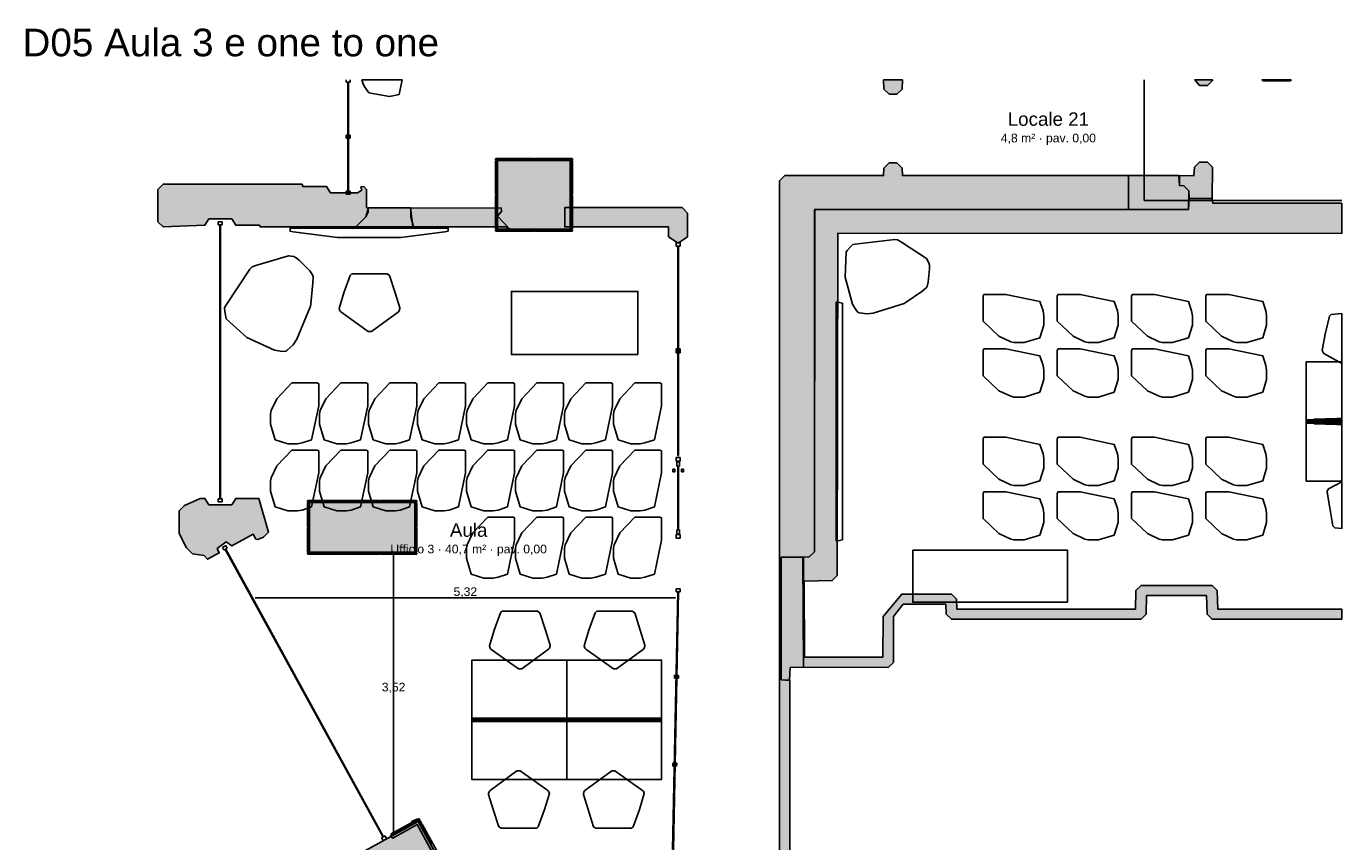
# Model space of a CAD drawing. Header units: millimetres. Extents: x -18533 to 137888, y -83624 to 7711.
# Tile 6 of 40: x -8302 to 8350, y -36622 to -26295. Entities that reach past the tile are written whole.
import ezdxf
from ezdxf.enums import TextEntityAlignment as Align

# ---------------------------------------------------------------- set-up
doc = ezdxf.new("R2010")
doc.units = ezdxf.units.MM
for name, color, linetype in [('A-ARREDI', 9, 'Continuous'), ('A-MISURE', 40, 'Continuous'), ('A-MURI-ESISTENTI', 7, 'Continuous'), ('A-MURI-NUOVI', 40, 'Continuous'), ('A-PARETI-VETRATE', 5, 'Continuous'), ('A-PILASTRI', 8, 'Continuous'), ('A-SOPPALCO-PROIEZIONE', 8, 'Continuous'), ('A-TESTI', 7, 'Continuous'), ('A-VETRINE', 4, 'Continuous')]:
    doc.layers.add(name, color=color, linetype=linetype)
doc.styles.add('VISIO', font='arial.ttf')

msp = doc.modelspace()

# ---------------------------------------------------------------- hatches: boundary and pattern name
at = {"layer": 'A-MURI-ESISTENTI'}
for points in [[(2620, -27155), (2555, -27090), (2550, -26975), (2790, -26975), (2785, -27090), (2720, -27155), (2620, -27155)], [(6715, -26980), (6650, -27045), (6550, -27045), (6489, -26975), (6715, -26975), (6715, -26980)], [(7350, -26985), (7340, -26975), (7710, -26975), (7700, -26985), (7350, -26985)], [(1680, -28615), (1680, -28620), (1675, -28620), (1675, -32950), (1610, -33015), (1530, -33016), (1530, -33015), (1255, -33020), (1255, -34570), (1365, -34580), (1365, -37110), (1942, -37111), (2843, -37111), (3030, -37111), (5850, -37111), (5850, -37115), (5920, -37115), (5985, -37180), (5990, -37865), (8350, -37865), (8350, -37995), (5920, -37995), (5855, -37930), (5850, -37245), (3030, -37245), (3030, -37873), (2843, -37873), (2843, -37245), (1235, -37245), (1235, -37111), (1235, -28250), (1300, -28185), (2550, -28185), (2555, -28090), (2620, -28025), (2720, -28025), (2785, -28090), (2790, -28185), (5650, -28185), (5650, -28615), (1680, -28615)], [(6420, -28475), (6415, -28380), (6350, -28315), (6295, -28310), (6295, -28190), (6480, -28185), (6485, -28080), (6550, -28015), (6650, -28015), (6715, -28080), (6710, -28475), (6420, -28475)], [(-5340, -28835), (-5350, -28815), (-5650, -28815), (-5700, -28735), (-5990, -28735), (-6040, -28815), (-6570, -28835), (-6635, -28770), (-6635, -28360), (-6570, -28295), (-4810, -28295), (-4800, -28325), (-4500, -28325), (-4450, -28405), (-4110, -28405), (-4056, -28369), (-4065, -28330), (-4030, -28325), (-3995, -28360), (-3995, -28590), (-3975, -28600), (-3975, -28650), (-4005, -28710), (-4130, -28835), (-5340, -28835)], [(5650, -28615), (5650, -28185), (6290, -28185), (6295, -28310), (6350, -28315), (6415, -28380), (6410, -28615), (5650, -28615)], [(6410, -28615), (6415, -28380), (6420, -28475), (6410, -28615)], [(-2230, -28835), (-3400, -28835), (-3435, -28710), (-3435, -28600), (-2290, -28595), (-2285, -28640), (-2335, -28700), (-2180, -28865), (-2230, -28835)], [(1535, -34410), (1535, -33020), (1610, -33015), (1675, -32950), (1680, -28620), (5650, -28616), (6410, -28615), (6420, -28475), (6710, -28475), (6720, -28535), (8350, -28535), (8350, -28920), (1970, -28915), (1965, -33250), (1900, -33315), (1545, -33320), (1550, -34285), (2540, -34285), (2545, -33770), (2780, -33485), (3410, -33485), (3475, -33550), (3480, -33675), (5740, -33675), (5745, -33440), (5810, -33375), (6710, -33375), (6775, -33440), (6780, -33675), (8350, -33675), (8350, -33805), (6710, -33805), (6645, -33740), (6640, -33505), (5880, -33505), (5875, -33740), (5810, -33805), (3410, -33805), (3345, -33740), (3340, -33615), (2800, -33615), (2675, -33770), (2675, -34350), (2610, -34415), (1535, -34410)], [(1675, -32950), (1675, -28620), (1680, -28620), (1675, -32950)], [(5650, -28615), (5650, -28616), (1680, -28620), (1680, -28615), (5650, -28615)], [(6410, -28615), (5650, -28616), (5650, -28615), (6410, -28615)], [(-6050, -32995), (-6200, -32975), (-6275, -32900), (-6365, -32720), (-6365, -32430), (-6300, -32365), (-6100, -32275), (-6040, -32275), (-5990, -32355), (-5700, -32355), (-5650, -32275), (-5360, -32275), (-5235, -32700), (-5300, -32765), (-5370, -32795), (-5395, -32790), (-5430, -32725), (-5700, -32875), (-5770, -32825), (-5885, -32910), (-5860, -32965), (-6010, -33045), (-6050, -32995)], [(1530, -33016), (1255, -33020), (1530, -33015), (1530, -33016)], [(1255, -34570), (1255, -33020), (1530, -33016), (1535, -34410), (1370, -34415), (1360, -34575), (1255, -34570)], [(1535, -33020), (1535, -34410), (1530, -33016), (1610, -33015), (1535, -33020)], [(-3413, -37122), (-3065, -36933), (-3353, -36404), (-3660, -36575), (-3695, -36550), (-3460, -36425), (-3415, -36390), (-3420, -36365), (-3360, -36335), (-3285, -36410), (-3090, -36765), (-2865, -36770), (-2875, -36910), (-2920, -36995), (-3100, -36995), (-3350, -37135), (-3413, -37122)]]:
    msp.add_hatch(color=7, dxfattribs=at).paths.add_polyline_path(points)
at = {"layer": 'A-MURI-NUOVI'}
for points in [[(-4125, -28830), (-4005, -28710), (-3970, -28595), (-3440, -28595), (-3410, -28835), (-4125, -28830)], [(70, -28660), (70, -28960), (-50, -29040), (-170, -28960), (-170, -28835), (-1485, -28835), (-1485, -28590), (0, -28590), (70, -28660)]]:
    msp.add_hatch(color=40, dxfattribs=at).paths.add_polyline_path(points)
at = {"layer": 'A-PILASTRI'}
for points in [[(-2361, -27987), (-2361, -27973), (-2357, -27969), (-1882, -27969), (-1878, -27973), (-1878, -27987), (-2361, -27987)], [(-1872, -27987), (-1872, -27973), (-1868, -27969), (-1393, -27969), (-1389, -27973), (-1389, -27987), (-1872, -27987)], [(-2343, -28427), (-2357, -28427), (-2361, -28423), (-2361, -27999), (-2357, -27995), (-2343, -27995), (-2343, -28427)], [(-2335, -28865), (-2335, -27995), (-1415, -27995), (-1415, -28865), (-2335, -28865)], [(-1407, -27995), (-1393, -27995), (-1389, -27999), (-1389, -28423), (-1393, -28427), (-1407, -28427), (-1407, -27995)], [(-2343, -28865), (-2357, -28865), (-2361, -28861), (-2361, -28437), (-2357, -28433), (-2343, -28433), (-2343, -28865)], [(-1407, -28433), (-1393, -28433), (-1389, -28437), (-1389, -28861), (-1393, -28865), (-1407, -28865), (-1407, -28433)], [(-1878, -28873), (-1878, -28887), (-1882, -28891), (-2357, -28891), (-2361, -28887), (-2361, -28873), (-1878, -28873)], [(-1389, -28873), (-1389, -28887), (-1393, -28891), (-1868, -28891), (-1872, -28887), (-1872, -28873), (-1389, -28873)], [(-4741, -32317), (-4741, -32303), (-4737, -32299), (-4287, -32299), (-4283, -32303), (-4283, -32317), (-4741, -32317)], [(-4277, -32317), (-4277, -32303), (-4273, -32299), (-3827, -32299), (-3823, -32303), (-3823, -32317), (-4277, -32317)], [(-3817, -32317), (-3817, -32303), (-3813, -32299), (-3363, -32299), (-3359, -32303), (-3359, -32317), (-3817, -32317)], [(-4723, -32637), (-4737, -32637), (-4741, -32633), (-4741, -32329), (-4737, -32325), (-4723, -32325), (-4723, -32637)], [(-4715, -32955), (-4715, -32325), (-3385, -32325), (-3385, -32955), (-4715, -32955)], [(-3377, -32325), (-3363, -32325), (-3359, -32329), (-3359, -32633), (-3363, -32637), (-3377, -32637), (-3377, -32325)], [(-4723, -32955), (-4737, -32955), (-4741, -32951), (-4741, -32647), (-4737, -32643), (-4723, -32643), (-4723, -32955)], [(-3377, -32643), (-3363, -32643), (-3359, -32647), (-3359, -32951), (-3363, -32955), (-3377, -32955), (-3377, -32643)], [(-4283, -32963), (-4283, -32977), (-4287, -32981), (-4737, -32981), (-4741, -32977), (-4741, -32963), (-4283, -32963)], [(-3823, -32963), (-3823, -32977), (-3827, -32981), (-4273, -32981), (-4277, -32977), (-4277, -32963), (-3823, -32963)], [(-3359, -32963), (-3359, -32977), (-3363, -32981), (-3813, -32981), (-3817, -32977), (-3817, -32963), (-3359, -32963)], [(-3690, -37309), (-4007, -36731), (-3341, -36365), (-3024, -36943), (-3690, -37309)], [(-3676, -36539), (-3682, -36527), (-3681, -36522), (-3335, -36331), (-3329, -36333), (-3322, -36345), (-3676, -36539)], [(-3334, -36361), (-3322, -36354), (-3317, -36356), (-3163, -36635), (-3165, -36641), (-3177, -36647), (-3334, -36361)]]:
    msp.add_hatch(color=8, dxfattribs=at).paths.add_polyline_path(points)

# ---------------------------------------------------------------- linework, layer by layer
at = {"layer": 'A-ARREDI'}
for points in [[(-3580, -27160), (-3702, -27182), (-3964, -27139), (-4025, -27054), (-4038, -27022), (-4053, -26975), (-3544, -26975), (-3580, -27160)], [(-3580, -27160), (-3702, -27182), (-3964, -27139), (-4025, -27054), (-4038, -27022), (-4053, -26975), (-3544, -26975), (-3580, -27160)], [(-2962, -28890), (-3002, -28900), (-3562, -28970), (-4362, -28970), (-4922, -28900), (-4962, -28890), (-4962, -28850), (-2962, -28850), (-2962, -28890)], [(-2962, -28890), (-3002, -28900), (-3562, -28970), (-4362, -28970), (-4922, -28900), (-4962, -28890), (-4962, -28850), (-2962, -28850), (-2962, -28890)], [(2420, -29927), (2344, -29937), (2245, -29925), (2231, -29921), (2202, -29891), (2157, -29813), (2065, -29474), (2078, -29155), (2090, -29136), (2132, -29089), (2161, -29060), (2192, -29054), (2691, -28997), (2727, -29000), (2778, -29028), (3095, -29237), (3125, -29289), (3131, -29320), (3134, -29365), (3117, -29536), (3103, -29591), (3090, -29609), (3035, -29653), (2837, -29790), (2811, -29805), (2420, -29927)], [(2420, -29927), (2344, -29937), (2245, -29925), (2231, -29921), (2202, -29891), (2157, -29813), (2065, -29474), (2078, -29155), (2090, -29136), (2132, -29089), (2161, -29060), (2192, -29054), (2691, -28997), (2727, -29000), (2778, -29028), (3095, -29237), (3125, -29289), (3131, -29320), (3134, -29365), (3117, -29536), (3103, -29591), (3090, -29609), (3035, -29653), (2837, -29790), (2811, -29805), (2420, -29927)], [(-4878, -30257), (-4924, -30327), (-5004, -30402), (-5017, -30411), (-5062, -30414), (-5159, -30397), (-5511, -30235), (-5771, -29999), (-5778, -29975), (-5788, -29906), (-5791, -29861), (-5774, -29831), (-5470, -29371), (-5443, -29342), (-5383, -29319), (-4982, -29200), (-4917, -29211), (-4886, -29228), (-4847, -29257), (-4714, -29392), (-4679, -29443), (-4672, -29467), (-4674, -29544), (-4698, -29808), (-4704, -29841), (-4878, -30257)], [(-4878, -30257), (-4924, -30327), (-5004, -30402), (-5017, -30411), (-5062, -30414), (-5159, -30397), (-5511, -30235), (-5771, -29999), (-5778, -29975), (-5788, -29906), (-5791, -29861), (-5774, -29831), (-5470, -29371), (-5443, -29342), (-5383, -29319), (-4982, -29200), (-4917, -29211), (-4886, -29228), (-4847, -29257), (-4714, -29392), (-4679, -29443), (-4672, -29467), (-4674, -29544), (-4698, -29808), (-4704, -29841), (-4878, -30257)], [(-3702, -29450), (-3632, -29670), (-3572, -29860), (-3572, -29870), (-3582, -29900), (-3592, -29910), (-3932, -30160), (-3972, -30160), (-4322, -29910), (-4332, -29900), (-4342, -29870), (-4282, -29670), (-4202, -29450), (-4182, -29430), (-3732, -29430), (-3702, -29450)], [(-3702, -29450), (-3632, -29670), (-3572, -29860), (-3572, -29870), (-3582, -29900), (-3592, -29910), (-3932, -30160), (-3972, -30160), (-4322, -29910), (-4332, -29900), (-4342, -29870), (-4282, -29670), (-4202, -29450), (-4182, -29430), (-3732, -29430), (-3702, -29450)], [(-560, -30452), (-2160, -30452), (-2160, -29652), (-560, -29652), (-560, -30452)], [(-560, -30452), (-2160, -30452), (-2160, -29652), (-560, -29652), (-560, -30452)], [(1970, -32810), (1950, -32810), (1950, -29790), (1970, -29790), (2030, -29800), (2030, -32800), (1970, -32810)], [(1970, -32810), (1950, -32810), (1950, -29790), (1970, -29790), (2030, -29800), (2030, -32800), (1970, -32810)], [(4530, -30240), (4330, -30300), (4200, -30300), (4160, -30290), (4010, -30220), (3810, -30030), (3810, -29710), (3820, -29690), (4100, -29690), (4530, -29780), (4570, -29900), (4580, -29960), (4580, -30080), (4530, -30240)], [(4530, -30240), (4330, -30300), (4200, -30300), (4160, -30290), (4010, -30220), (3810, -30030), (3810, -29710), (3820, -29690), (4100, -29690), (4530, -29780), (4570, -29900), (4580, -29960), (4580, -30080), (4530, -30240)], [(5470, -30240), (5270, -30300), (5140, -30300), (5100, -30290), (4950, -30220), (4750, -30030), (4750, -29710), (4760, -29690), (5040, -29690), (5470, -29780), (5510, -29900), (5520, -29960), (5520, -30080), (5470, -30240)], [(5470, -30240), (5270, -30300), (5140, -30300), (5100, -30290), (4950, -30220), (4750, -30030), (4750, -29710), (4760, -29690), (5040, -29690), (5470, -29780), (5510, -29900), (5520, -29960), (5520, -30080), (5470, -30240)], [(6410, -30240), (6210, -30300), (6080, -30300), (6040, -30290), (5890, -30220), (5690, -30030), (5690, -29710), (5700, -29690), (5980, -29690), (6410, -29780), (6450, -29900), (6460, -29960), (6460, -30080), (6410, -30240)], [(6410, -30240), (6210, -30300), (6080, -30300), (6040, -30290), (5890, -30220), (5690, -30030), (5690, -29710), (5700, -29690), (5980, -29690), (6410, -29780), (6450, -29900), (6460, -29960), (6460, -30080), (6410, -30240)], [(7350, -30240), (7150, -30300), (7020, -30300), (6980, -30290), (6830, -30220), (6630, -30030), (6630, -29710), (6640, -29690), (6920, -29690), (7350, -29780), (7390, -29900), (7400, -29960), (7400, -30080), (7350, -30240)], [(7350, -30240), (7150, -30300), (7020, -30300), (6980, -30290), (6830, -30220), (6630, -30030), (6630, -29710), (6640, -29690), (6920, -29690), (7350, -29780), (7390, -29900), (7400, -29960), (7400, -30080), (7350, -30240)], [(8126, -30437), (8115, -30428), (8101, -30399), (8140, -30194), (8197, -29967), (8215, -29945), (8350, -29931), (8350, -30564), (8126, -30437)], [(8126, -30437), (8115, -30428), (8101, -30399), (8140, -30194), (8197, -29967), (8215, -29945), (8350, -29931), (8350, -30564), (8126, -30437)], [(4530, -30930), (4330, -30990), (4200, -30990), (4160, -30980), (4010, -30910), (3810, -30720), (3810, -30400), (3820, -30380), (4100, -30380), (4530, -30470), (4570, -30590), (4580, -30650), (4580, -30770), (4530, -30930)], [(4530, -30930), (4330, -30990), (4200, -30990), (4160, -30980), (4010, -30910), (3810, -30720), (3810, -30400), (3820, -30380), (4100, -30380), (4530, -30470), (4570, -30590), (4580, -30650), (4580, -30770), (4530, -30930)], [(5470, -30930), (5270, -30990), (5140, -30990), (5100, -30980), (4950, -30910), (4750, -30720), (4750, -30400), (4760, -30380), (5040, -30380), (5470, -30470), (5510, -30590), (5520, -30650), (5520, -30770), (5470, -30930)], [(5470, -30930), (5270, -30990), (5140, -30990), (5100, -30980), (4950, -30910), (4750, -30720), (4750, -30400), (4760, -30380), (5040, -30380), (5470, -30470), (5510, -30590), (5520, -30650), (5520, -30770), (5470, -30930)], [(6410, -30930), (6210, -30990), (6080, -30990), (6040, -30980), (5890, -30910), (5690, -30720), (5690, -30400), (5700, -30380), (5980, -30380), (6410, -30470), (6450, -30590), (6460, -30650), (6460, -30770), (6410, -30930)], [(6410, -30930), (6210, -30990), (6080, -30990), (6040, -30980), (5890, -30910), (5690, -30720), (5690, -30400), (5700, -30380), (5980, -30380), (6410, -30470), (6450, -30590), (6460, -30650), (6460, -30770), (6410, -30930)], [(7350, -30930), (7150, -30990), (7020, -30990), (6980, -30980), (6830, -30910), (6630, -30720), (6630, -30400), (6640, -30380), (6920, -30380), (7350, -30470), (7390, -30590), (7400, -30650), (7400, -30770), (7350, -30930)], [(7350, -30930), (7150, -30990), (7020, -30990), (6980, -30980), (6830, -30910), (6630, -30720), (6630, -30400), (6640, -30380), (6920, -30380), (7350, -30470), (7390, -30590), (7400, -30650), (7400, -30770), (7350, -30930)], [(7900, -31305), (7900, -30545), (8350, -30545), (8350, -31305), (7900, -31305)], [(7900, -31305), (7900, -30545), (8350, -30545), (8350, -31305), (7900, -31305)], [(-5150, -31532), (-5210, -31332), (-5210, -31202), (-5200, -31162), (-5130, -31012), (-4940, -30812), (-4620, -30812), (-4600, -30822), (-4600, -31102), (-4690, -31532), (-4810, -31572), (-4870, -31582), (-4990, -31582), (-5150, -31532)], [(-5150, -31532), (-5210, -31332), (-5210, -31202), (-5200, -31162), (-5130, -31012), (-4940, -30812), (-4620, -30812), (-4600, -30822), (-4600, -31102), (-4690, -31532), (-4810, -31572), (-4870, -31582), (-4990, -31582), (-5150, -31532)], [(-4530, -31532), (-4590, -31332), (-4590, -31202), (-4580, -31162), (-4510, -31012), (-4320, -30812), (-4000, -30812), (-3980, -30822), (-3980, -31102), (-4070, -31532), (-4190, -31572), (-4250, -31582), (-4370, -31582), (-4530, -31532)], [(-4530, -31532), (-4590, -31332), (-4590, -31202), (-4580, -31162), (-4510, -31012), (-4320, -30812), (-4000, -30812), (-3980, -30822), (-3980, -31102), (-4070, -31532), (-4190, -31572), (-4250, -31582), (-4370, -31582), (-4530, -31532)], [(-3910, -31532), (-3970, -31332), (-3970, -31202), (-3960, -31162), (-3890, -31012), (-3700, -30812), (-3380, -30812), (-3360, -30822), (-3360, -31102), (-3450, -31532), (-3570, -31572), (-3630, -31582), (-3750, -31582), (-3910, -31532)], [(-3910, -31532), (-3970, -31332), (-3970, -31202), (-3960, -31162), (-3890, -31012), (-3700, -30812), (-3380, -30812), (-3360, -30822), (-3360, -31102), (-3450, -31532), (-3570, -31572), (-3630, -31582), (-3750, -31582), (-3910, -31532)], [(-3290, -31532), (-3350, -31332), (-3350, -31202), (-3340, -31162), (-3270, -31012), (-3080, -30812), (-2760, -30812), (-2740, -30822), (-2740, -31102), (-2830, -31532), (-2950, -31572), (-3010, -31582), (-3130, -31582), (-3290, -31532)], [(-3290, -31532), (-3350, -31332), (-3350, -31202), (-3340, -31162), (-3270, -31012), (-3080, -30812), (-2760, -30812), (-2740, -30822), (-2740, -31102), (-2830, -31532), (-2950, -31572), (-3010, -31582), (-3130, -31582), (-3290, -31532)], [(-2670, -31532), (-2730, -31332), (-2730, -31202), (-2720, -31162), (-2650, -31012), (-2460, -30812), (-2140, -30812), (-2120, -30822), (-2120, -31102), (-2210, -31532), (-2330, -31572), (-2390, -31582), (-2510, -31582), (-2670, -31532)], [(-2670, -31532), (-2730, -31332), (-2730, -31202), (-2720, -31162), (-2650, -31012), (-2460, -30812), (-2140, -30812), (-2120, -30822), (-2120, -31102), (-2210, -31532), (-2330, -31572), (-2390, -31582), (-2510, -31582), (-2670, -31532)], [(-2050, -31532), (-2110, -31332), (-2110, -31202), (-2100, -31162), (-2030, -31012), (-1840, -30812), (-1520, -30812), (-1500, -30822), (-1500, -31102), (-1590, -31532), (-1710, -31572), (-1770, -31582), (-1890, -31582), (-2050, -31532)], [(-2050, -31532), (-2110, -31332), (-2110, -31202), (-2100, -31162), (-2030, -31012), (-1840, -30812), (-1520, -30812), (-1500, -30822), (-1500, -31102), (-1590, -31532), (-1710, -31572), (-1770, -31582), (-1890, -31582), (-2050, -31532)], [(-1430, -31532), (-1490, -31332), (-1490, -31202), (-1480, -31162), (-1410, -31012), (-1220, -30812), (-900, -30812), (-880, -30822), (-880, -31102), (-970, -31532), (-1090, -31572), (-1150, -31582), (-1270, -31582), (-1430, -31532)], [(-1430, -31532), (-1490, -31332), (-1490, -31202), (-1480, -31162), (-1410, -31012), (-1220, -30812), (-900, -30812), (-880, -30822), (-880, -31102), (-970, -31532), (-1090, -31572), (-1150, -31582), (-1270, -31582), (-1430, -31532)], [(-810, -31532), (-870, -31332), (-870, -31202), (-860, -31162), (-790, -31012), (-600, -30812), (-280, -30812), (-260, -30822), (-260, -31102), (-350, -31532), (-470, -31572), (-530, -31582), (-650, -31582), (-810, -31532)], [(-810, -31532), (-870, -31332), (-870, -31202), (-860, -31162), (-790, -31012), (-600, -30812), (-280, -30812), (-260, -30822), (-260, -31102), (-350, -31532), (-470, -31572), (-530, -31582), (-650, -31582), (-810, -31532)], [(7900, -31280), (8350, -31280), (8350, -31320), (7900, -31320), (7900, -31280)], [(7900, -31280), (8350, -31280), (8350, -31320), (7900, -31320), (7900, -31280)], [(7900, -31295), (8350, -31295), (8350, -32055), (7900, -32055), (7900, -31295)], [(7900, -31295), (8350, -31295), (8350, -32055), (7900, -32055), (7900, -31295)], [(8000, -31330), (8000, -31270), (8290, -31260), (8350, -31260), (8350, -31340), (8290, -31340), (8000, -31330)], [(8000, -31330), (8000, -31270), (8290, -31260), (8350, -31260), (8350, -31340), (8290, -31340), (8000, -31330)], [(4530, -32050), (4330, -32110), (4200, -32110), (4160, -32100), (4010, -32030), (3810, -31840), (3810, -31520), (3820, -31500), (4100, -31500), (4530, -31590), (4570, -31710), (4580, -31770), (4580, -31890), (4530, -32050)], [(4530, -32050), (4330, -32110), (4200, -32110), (4160, -32100), (4010, -32030), (3810, -31840), (3810, -31520), (3820, -31500), (4100, -31500), (4530, -31590), (4570, -31710), (4580, -31770), (4580, -31890), (4530, -32050)], [(5470, -32050), (5270, -32110), (5140, -32110), (5100, -32100), (4950, -32030), (4750, -31840), (4750, -31520), (4760, -31500), (5040, -31500), (5470, -31590), (5510, -31710), (5520, -31770), (5520, -31890), (5470, -32050)], [(5470, -32050), (5270, -32110), (5140, -32110), (5100, -32100), (4950, -32030), (4750, -31840), (4750, -31520), (4760, -31500), (5040, -31500), (5470, -31590), (5510, -31710), (5520, -31770), (5520, -31890), (5470, -32050)], [(6410, -32050), (6210, -32110), (6080, -32110), (6040, -32100), (5890, -32030), (5690, -31840), (5690, -31520), (5700, -31500), (5980, -31500), (6410, -31590), (6450, -31710), (6460, -31770), (6460, -31890), (6410, -32050)], [(6410, -32050), (6210, -32110), (6080, -32110), (6040, -32100), (5890, -32030), (5690, -31840), (5690, -31520), (5700, -31500), (5980, -31500), (6410, -31590), (6450, -31710), (6460, -31770), (6460, -31890), (6410, -32050)], [(7350, -32050), (7150, -32110), (7020, -32110), (6980, -32100), (6830, -32030), (6630, -31840), (6630, -31520), (6640, -31500), (6920, -31500), (7350, -31590), (7390, -31710), (7400, -31770), (7400, -31890), (7350, -32050)], [(7350, -32050), (7150, -32110), (7020, -32110), (6980, -32100), (6830, -32030), (6630, -31840), (6630, -31520), (6640, -31500), (6920, -31500), (7350, -31590), (7390, -31710), (7400, -31770), (7400, -31890), (7350, -32050)], [(-5150, -32382), (-5210, -32182), (-5210, -32052), (-5200, -32012), (-5130, -31862), (-4940, -31662), (-4620, -31662), (-4600, -31672), (-4600, -31952), (-4690, -32382), (-4810, -32422), (-4870, -32432), (-4990, -32432), (-5150, -32382)], [(-5150, -32382), (-5210, -32182), (-5210, -32052), (-5200, -32012), (-5130, -31862), (-4940, -31662), (-4620, -31662), (-4600, -31672), (-4600, -31952), (-4690, -32382), (-4810, -32422), (-4870, -32432), (-4990, -32432), (-5150, -32382)], [(-4530, -32382), (-4590, -32182), (-4590, -32052), (-4580, -32012), (-4510, -31862), (-4320, -31662), (-4000, -31662), (-3980, -31672), (-3980, -31952), (-4070, -32382), (-4190, -32422), (-4250, -32432), (-4370, -32432), (-4530, -32382)], [(-4530, -32382), (-4590, -32182), (-4590, -32052), (-4580, -32012), (-4510, -31862), (-4320, -31662), (-4000, -31662), (-3980, -31672), (-3980, -31952), (-4070, -32382), (-4190, -32422), (-4250, -32432), (-4370, -32432), (-4530, -32382)], [(-3910, -32382), (-3970, -32182), (-3970, -32052), (-3960, -32012), (-3890, -31862), (-3700, -31662), (-3380, -31662), (-3360, -31672), (-3360, -31952), (-3450, -32382), (-3570, -32422), (-3630, -32432), (-3750, -32432), (-3910, -32382)], [(-3910, -32382), (-3970, -32182), (-3970, -32052), (-3960, -32012), (-3890, -31862), (-3700, -31662), (-3380, -31662), (-3360, -31672), (-3360, -31952), (-3450, -32382), (-3570, -32422), (-3630, -32432), (-3750, -32432), (-3910, -32382)], [(-3290, -32382), (-3350, -32182), (-3350, -32052), (-3340, -32012), (-3270, -31862), (-3080, -31662), (-2760, -31662), (-2740, -31672), (-2740, -31952), (-2830, -32382), (-2950, -32422), (-3010, -32432), (-3130, -32432), (-3290, -32382)], [(-3290, -32382), (-3350, -32182), (-3350, -32052), (-3340, -32012), (-3270, -31862), (-3080, -31662), (-2760, -31662), (-2740, -31672), (-2740, -31952), (-2830, -32382), (-2950, -32422), (-3010, -32432), (-3130, -32432), (-3290, -32382)], [(-2670, -32382), (-2730, -32182), (-2730, -32052), (-2720, -32012), (-2650, -31862), (-2460, -31662), (-2140, -31662), (-2120, -31672), (-2120, -31952), (-2210, -32382), (-2330, -32422), (-2390, -32432), (-2510, -32432), (-2670, -32382)], [(-2670, -32382), (-2730, -32182), (-2730, -32052), (-2720, -32012), (-2650, -31862), (-2460, -31662), (-2140, -31662), (-2120, -31672), (-2120, -31952), (-2210, -32382), (-2330, -32422), (-2390, -32432), (-2510, -32432), (-2670, -32382)], [(-2050, -32382), (-2110, -32182), (-2110, -32052), (-2100, -32012), (-2030, -31862), (-1840, -31662), (-1520, -31662), (-1500, -31672), (-1500, -31952), (-1590, -32382), (-1710, -32422), (-1770, -32432), (-1890, -32432), (-2050, -32382)], [(-2050, -32382), (-2110, -32182), (-2110, -32052), (-2100, -32012), (-2030, -31862), (-1840, -31662), (-1520, -31662), (-1500, -31672), (-1500, -31952), (-1590, -32382), (-1710, -32422), (-1770, -32432), (-1890, -32432), (-2050, -32382)], [(-1430, -32382), (-1490, -32182), (-1490, -32052), (-1480, -32012), (-1410, -31862), (-1220, -31662), (-900, -31662), (-880, -31672), (-880, -31952), (-970, -32382), (-1090, -32422), (-1150, -32432), (-1270, -32432), (-1430, -32382)], [(-1430, -32382), (-1490, -32182), (-1490, -32052), (-1480, -32012), (-1410, -31862), (-1220, -31662), (-900, -31662), (-880, -31672), (-880, -31952), (-970, -32382), (-1090, -32422), (-1150, -32432), (-1270, -32432), (-1430, -32382)], [(-810, -32382), (-870, -32182), (-870, -32052), (-860, -32012), (-790, -31862), (-600, -31662), (-280, -31662), (-260, -31672), (-260, -31952), (-350, -32382), (-470, -32422), (-530, -32432), (-650, -32432), (-810, -32382)], [(-810, -32382), (-870, -32182), (-870, -32052), (-860, -32012), (-790, -31862), (-600, -31662), (-280, -31662), (-260, -31672), (-260, -31952), (-350, -32382), (-470, -32422), (-530, -32432), (-650, -32432), (-810, -32382)], [(8237, -32621), (8198, -32393), (8165, -32197), (8166, -32187), (8180, -32158), (8192, -32150), (8350, -32064), (8350, -32657), (8264, -32645), (8237, -32621)], [(8237, -32621), (8198, -32393), (8165, -32197), (8166, -32187), (8180, -32158), (8192, -32150), (8350, -32064), (8350, -32657), (8264, -32645), (8237, -32621)], [(4530, -32740), (4330, -32800), (4200, -32800), (4160, -32790), (4010, -32720), (3810, -32530), (3810, -32210), (3820, -32190), (4100, -32190), (4530, -32280), (4570, -32400), (4580, -32460), (4580, -32580), (4530, -32740)], [(4530, -32740), (4330, -32800), (4200, -32800), (4160, -32790), (4010, -32720), (3810, -32530), (3810, -32210), (3820, -32190), (4100, -32190), (4530, -32280), (4570, -32400), (4580, -32460), (4580, -32580), (4530, -32740)], [(5470, -32740), (5270, -32800), (5140, -32800), (5100, -32790), (4950, -32720), (4750, -32530), (4750, -32210), (4760, -32190), (5040, -32190), (5470, -32280), (5510, -32400), (5520, -32460), (5520, -32580), (5470, -32740)], [(5470, -32740), (5270, -32800), (5140, -32800), (5100, -32790), (4950, -32720), (4750, -32530), (4750, -32210), (4760, -32190), (5040, -32190), (5470, -32280), (5510, -32400), (5520, -32460), (5520, -32580), (5470, -32740)], [(6410, -32740), (6210, -32800), (6080, -32800), (6040, -32790), (5890, -32720), (5690, -32530), (5690, -32210), (5700, -32190), (5980, -32190), (6410, -32280), (6450, -32400), (6460, -32460), (6460, -32580), (6410, -32740)], [(6410, -32740), (6210, -32800), (6080, -32800), (6040, -32790), (5890, -32720), (5690, -32530), (5690, -32210), (5700, -32190), (5980, -32190), (6410, -32280), (6450, -32400), (6460, -32460), (6460, -32580), (6410, -32740)], [(7350, -32740), (7150, -32800), (7020, -32800), (6980, -32790), (6830, -32720), (6630, -32530), (6630, -32210), (6640, -32190), (6920, -32190), (7350, -32280), (7390, -32400), (7400, -32460), (7400, -32580), (7350, -32740)], [(7350, -32740), (7150, -32800), (7020, -32800), (6980, -32790), (6830, -32720), (6630, -32530), (6630, -32210), (6640, -32190), (6920, -32190), (7350, -32280), (7390, -32400), (7400, -32460), (7400, -32580), (7350, -32740)], [(-2670, -33232), (-2730, -33032), (-2730, -32902), (-2720, -32862), (-2650, -32712), (-2460, -32512), (-2140, -32512), (-2120, -32522), (-2120, -32802), (-2210, -33232), (-2330, -33272), (-2390, -33282), (-2510, -33282), (-2670, -33232)], [(-2670, -33232), (-2730, -33032), (-2730, -32902), (-2720, -32862), (-2650, -32712), (-2460, -32512), (-2140, -32512), (-2120, -32522), (-2120, -32802), (-2210, -33232), (-2330, -33272), (-2390, -33282), (-2510, -33282), (-2670, -33232)], [(-2050, -33232), (-2110, -33032), (-2110, -32902), (-2100, -32862), (-2030, -32712), (-1840, -32512), (-1520, -32512), (-1500, -32522), (-1500, -32802), (-1590, -33232), (-1710, -33272), (-1770, -33282), (-1890, -33282), (-2050, -33232)], [(-2050, -33232), (-2110, -33032), (-2110, -32902), (-2100, -32862), (-2030, -32712), (-1840, -32512), (-1520, -32512), (-1500, -32522), (-1500, -32802), (-1590, -33232), (-1710, -33272), (-1770, -33282), (-1890, -33282), (-2050, -33232)], [(-1430, -33232), (-1490, -33032), (-1490, -32902), (-1480, -32862), (-1410, -32712), (-1220, -32512), (-900, -32512), (-880, -32522), (-880, -32802), (-970, -33232), (-1090, -33272), (-1150, -33282), (-1270, -33282), (-1430, -33232)], [(-1430, -33232), (-1490, -33032), (-1490, -32902), (-1480, -32862), (-1410, -32712), (-1220, -32512), (-900, -32512), (-880, -32522), (-880, -32802), (-970, -33232), (-1090, -33272), (-1150, -33282), (-1270, -33282), (-1430, -33232)], [(-810, -33232), (-870, -33032), (-870, -32902), (-860, -32862), (-790, -32712), (-600, -32512), (-280, -32512), (-260, -32522), (-260, -32802), (-350, -33232), (-470, -33272), (-530, -33282), (-650, -33282), (-810, -33232)], [(-810, -33232), (-870, -33032), (-870, -32902), (-860, -32862), (-790, -32712), (-600, -32512), (-280, -32512), (-260, -32522), (-260, -32802), (-350, -33232), (-470, -33272), (-530, -33282), (-650, -33282), (-810, -33232)], [(4880, -33590), (2920, -33590), (2920, -32930), (4880, -32930), (4880, -33590)], [(4880, -33590), (2920, -33590), (2920, -32930), (4880, -32930), (4880, -33590)], [(-1800, -33722), (-1730, -33942), (-1670, -34132), (-1670, -34142), (-1680, -34172), (-1690, -34182), (-2030, -34432), (-2070, -34432), (-2420, -34182), (-2430, -34172), (-2440, -34142), (-2380, -33942), (-2300, -33722), (-2280, -33702), (-1830, -33702), (-1800, -33722)], [(-1800, -33722), (-1730, -33942), (-1670, -34132), (-1670, -34142), (-1680, -34172), (-1690, -34182), (-2030, -34432), (-2070, -34432), (-2420, -34182), (-2430, -34172), (-2440, -34142), (-2380, -33942), (-2300, -33722), (-2280, -33702), (-1830, -33702), (-1800, -33722)], [(-600, -33722), (-530, -33942), (-470, -34132), (-470, -34142), (-480, -34172), (-490, -34182), (-830, -34432), (-870, -34432), (-1220, -34182), (-1230, -34172), (-1240, -34142), (-1180, -33942), (-1100, -33722), (-1080, -33702), (-630, -33702), (-600, -33722)], [(-600, -33722), (-530, -33942), (-470, -34132), (-470, -34142), (-480, -34172), (-490, -34182), (-830, -34432), (-870, -34432), (-1220, -34182), (-1230, -34172), (-1240, -34142), (-1180, -33942), (-1100, -33722), (-1080, -33702), (-630, -33702), (-600, -33722)], [(-1460, -35082), (-2660, -35082), (-2660, -34322), (-1460, -34322), (-1460, -35082)], [(-1460, -35082), (-2660, -35082), (-2660, -34322), (-1460, -34322), (-1460, -35082)], [(-260, -35082), (-1460, -35082), (-1460, -34322), (-260, -34322), (-260, -35082)], [(-260, -35082), (-1460, -35082), (-1460, -34322), (-260, -34322), (-260, -35082)], [(-2660, -35058), (-1460, -35058), (-1460, -35098), (-2660, -35098), (-2660, -35058)], [(-2660, -35058), (-1460, -35058), (-1460, -35098), (-2660, -35098), (-2660, -35058)], [(-2660, -35072), (-1460, -35072), (-1460, -35832), (-2660, -35832), (-2660, -35072)], [(-2660, -35072), (-1460, -35072), (-1460, -35832), (-2660, -35832), (-2660, -35072)], [(-1460, -35058), (-260, -35058), (-260, -35098), (-1460, -35098), (-1460, -35058)], [(-1460, -35058), (-260, -35058), (-260, -35098), (-1460, -35098), (-1460, -35058)], [(-1460, -35072), (-260, -35072), (-260, -35832), (-1460, -35832), (-1460, -35072)], [(-1460, -35072), (-260, -35072), (-260, -35832), (-1460, -35832), (-1460, -35072)], [(-2320, -36432), (-2390, -36212), (-2450, -36022), (-2450, -36012), (-2440, -35982), (-2430, -35972), (-2090, -35722), (-2050, -35722), (-1700, -35972), (-1690, -35982), (-1680, -36012), (-1740, -36212), (-1820, -36432), (-1840, -36452), (-2290, -36452), (-2320, -36432)], [(-2320, -36432), (-2390, -36212), (-2450, -36022), (-2450, -36012), (-2440, -35982), (-2430, -35972), (-2090, -35722), (-2050, -35722), (-1700, -35972), (-1690, -35982), (-1680, -36012), (-1740, -36212), (-1820, -36432), (-1840, -36452), (-2290, -36452), (-2320, -36432)], [(-1120, -36432), (-1190, -36212), (-1250, -36022), (-1250, -36012), (-1240, -35982), (-1230, -35972), (-890, -35722), (-850, -35722), (-500, -35972), (-490, -35982), (-480, -36012), (-540, -36212), (-620, -36432), (-640, -36452), (-1090, -36452), (-1120, -36432)], [(-1120, -36432), (-1190, -36212), (-1250, -36022), (-1250, -36012), (-1240, -35982), (-1230, -35972), (-890, -35722), (-850, -35722), (-500, -35972), (-490, -35982), (-480, -36012), (-540, -36212), (-620, -36432), (-640, -36452), (-1090, -36452), (-1120, -36432)]]:
    msp.add_lwpolyline(points, close=True, dxfattribs=at)
at = {"layer": 'A-MISURE'}
for p, q in [((-3652, -36505), (-3652, -32982)), ((-5406, -33535), (-82, -33535))]:
    msp.add_line(p, q, dxfattribs=at)
at = {"layer": 'A-MURI-ESISTENTI'}
for points in [[(2620, -27155), (2555, -27090), (2550, -26975), (2790, -26975), (2785, -27090), (2720, -27155), (2620, -27155)], [(6715, -26980), (6650, -27045), (6550, -27045), (6489, -26975), (6715, -26975), (6715, -26980)], [(7350, -26985), (7340, -26975), (7710, -26975), (7700, -26985), (7350, -26985)], [(6420, -28475), (6415, -28380), (6350, -28315), (6295, -28310), (6295, -28190), (6480, -28185), (6485, -28080), (6550, -28015), (6650, -28015), (6715, -28080), (6710, -28475), (6420, -28475)], [(-5340, -28835), (-5350, -28815), (-5650, -28815), (-5700, -28735), (-5990, -28735), (-6040, -28815), (-6570, -28835), (-6635, -28770), (-6635, -28360), (-6570, -28295), (-4810, -28295), (-4800, -28325), (-4500, -28325), (-4450, -28405), (-4110, -28405), (-4056, -28369), (-4065, -28330), (-4030, -28325), (-3995, -28360), (-3995, -28590), (-3975, -28600), (-3975, -28650), (-4005, -28710), (-4130, -28835), (-5340, -28835)], [(5650, -28615), (5650, -28185), (6290, -28185), (6295, -28310), (6350, -28315), (6415, -28380), (6410, -28615), (5650, -28615)], [(6410, -28615), (6415, -28380), (6420, -28475), (6410, -28615)], [(-2230, -28835), (-3400, -28835), (-3435, -28710), (-3435, -28600), (-2290, -28595), (-2285, -28640), (-2335, -28700), (-2180, -28865), (-2230, -28835)], [(1535, -34410), (1535, -33020), (1610, -33015), (1675, -32950), (1680, -28620), (5650, -28616), (6410, -28615), (6420, -28475), (6710, -28475), (6720, -28535), (8350, -28535), (8350, -28920), (1970, -28915), (1965, -33250), (1900, -33315), (1545, -33320), (1550, -34285), (2540, -34285), (2545, -33770), (2780, -33485), (3410, -33485), (3475, -33550), (3480, -33675), (5740, -33675), (5745, -33440), (5810, -33375), (6710, -33375), (6775, -33440), (6780, -33675), (8350, -33675), (8350, -33805), (6710, -33805), (6645, -33740), (6640, -33505), (5880, -33505), (5875, -33740), (5810, -33805), (3410, -33805), (3345, -33740), (3340, -33615), (2800, -33615), (2675, -33770), (2675, -34350), (2610, -34415), (1535, -34410)], [(1675, -32950), (1675, -28620), (1680, -28620), (1675, -32950)], [(5650, -28615), (5650, -28616), (1680, -28620), (1680, -28615), (5650, -28615)], [(6410, -28615), (5650, -28616), (5650, -28615), (6410, -28615)], [(-6050, -32995), (-6200, -32975), (-6275, -32900), (-6365, -32720), (-6365, -32430), (-6300, -32365), (-6100, -32275), (-6040, -32275), (-5990, -32355), (-5700, -32355), (-5650, -32275), (-5360, -32275), (-5235, -32700), (-5300, -32765), (-5370, -32795), (-5395, -32790), (-5430, -32725), (-5700, -32875), (-5770, -32825), (-5885, -32910), (-5860, -32965), (-6010, -33045), (-6050, -32995)], [(1530, -33016), (1255, -33020), (1530, -33015), (1530, -33016)], [(1255, -34570), (1255, -33020), (1530, -33016), (1535, -34410), (1370, -34415), (1360, -34575), (1255, -34570)], [(1535, -33020), (1535, -34410), (1530, -33016), (1610, -33015), (1535, -33020)], [(-3413, -37122), (-3065, -36933), (-3353, -36404), (-3660, -36575), (-3695, -36550), (-3460, -36425), (-3415, -36390), (-3420, -36365), (-3360, -36335), (-3285, -36410), (-3090, -36765), (-2865, -36770), (-2875, -36910), (-2920, -36995), (-3100, -36995), (-3350, -37135), (-3413, -37122)]]:
    msp.add_lwpolyline(points, close=True, dxfattribs=at)
msp.add_lwpolyline([(1235, -37111), (1235, -28250), (1300, -28185), (2550, -28185), (2555, -28090), (2620, -28025), (2720, -28025), (2785, -28090), (2790, -28185), (5650, -28185), (5650, -28615), (1680, -28615), (1680, -28615), (1680, -28620), (1675, -28620), (1675, -32950), (1610, -33015), (1530, -33016), (1530, -33015), (1255, -33020), (1255, -34570), (1365, -34580), (1365, -37110)], dxfattribs=at)
at = {"layer": 'A-MURI-NUOVI'}
for points in [[(-4125, -28830), (-4005, -28710), (-3970, -28595), (-3440, -28595), (-3410, -28835), (-4125, -28830)], [(70, -28660), (70, -28960), (-50, -29040), (-170, -28960), (-170, -28835), (-1485, -28835), (-1485, -28590), (0, -28590), (70, -28660)]]:
    msp.add_lwpolyline(points, close=True, dxfattribs=at)
at = {"layer": 'A-PARETI-VETRATE'}
for p, q in [((-4251, -27002), (-4251, -26975)), ((-4201, -27002), (-4201, -26975)), ((-4251, -27002), (-4201, -27002)), ((-4231, -27002), (-4221, -27002)), ((-4231, -28382), (-4231, -27002)), ((-4221, -28382), (-4221, -27002)), ((-4251, -27672), (-4201, -27672)), ((-4251, -27712), (-4251, -27672)), ((-4251, -27712), (-4201, -27712)), ((-4201, -27712), (-4201, -27672)), ((-4251, -28382), (-4201, -28382)), ((-4251, -28422), (-4251, -28382)), ((-4251, -28422), (-4201, -28422)), ((-4231, -28382), (-4221, -28382)), ((-4201, -28422), (-4201, -28382)), ((-75, -29032), (-25, -29032)), ((-75, -29081), (-75, -29032)), ((-75, -29081), (-25, -29081)), ((-55, -29081), (-45, -29081)), ((-55, -31731), (-55, -29081)), ((-45, -31731), (-45, -29081)), ((-25, -29081), (-25, -29032)), ((-75, -30381), (-25, -30381)), ((-75, -30430), (-75, -30381)), ((-75, -30430), (-25, -30430)), ((-25, -30430), (-25, -30381)), ((-75, -31756), (-25, -31756)), ((-75, -31804), (-75, -31756)), ((-75, -31804), (-25, -31804)), ((-55, -31731), (-45, -31731)), ((-25, -31804), (-25, -31756)), ((-119, -31902), (-91, -31902)), ((-119, -31937), (-119, -31902)), ((-119, -31937), (-91, -31937)), ((-91, -31937), (-91, -31902)), ((-66, -31809), (-34, -31809)), ((-66, -31864), (-66, -31809)), ((-66, -31864), (-34, -31864)), ((-55, -31864), (-45, -31864)), ((-55, -32670), (-55, -31864)), ((-45, -32670), (-45, -31864)), ((-34, -31864), (-34, -31809)), ((-9, -31902), (19, -31902)), ((-9, -31937), (-9, -31902)), ((-9, -31937), (19, -31937)), ((19, -31937), (19, -31902)), ((-75, -32730), (-25, -32730)), ((-75, -32779), (-75, -32730)), ((-75, -32779), (-25, -32779)), ((-66, -32670), (-34, -32670)), ((-66, -32725), (-66, -32670)), ((-66, -32725), (-34, -32725)), ((-55, -32670), (-45, -32670)), ((-34, -32725), (-34, -32670)), ((-25, -32779), (-25, -32730)), ((-120, -36722), (-56, -33457)), ((-110, -36723), (-46, -33457)), ((-76, -33457), (-75, -33419)), ((-76, -33457), (-26, -33458)), ((-75, -33419), (-25, -33420)), ((-56, -33457), (-46, -33457)), ((-26, -33458), (-25, -33420)), ((-97, -34551), (-96, -34514)), ((-97, -34551), (-47, -34552)), ((-96, -34514), (-46, -34515)), ((-47, -34552), (-46, -34515)), ((-119, -35665), (-118, -35627)), ((-118, -35627), (-68, -35628)), ((-69, -35666), (-68, -35628)), ((-119, -35665), (-69, -35666))]:
    msp.add_line(p, q, dxfattribs=at)
at = {"layer": 'A-PILASTRI'}
for points in [[(-2361, -27987), (-2361, -27973), (-2357, -27969), (-1882, -27969), (-1878, -27973), (-1878, -27987), (-2361, -27987)], [(-1872, -27987), (-1872, -27973), (-1868, -27969), (-1393, -27969), (-1389, -27973), (-1389, -27987), (-1872, -27987)], [(-2343, -28427), (-2357, -28427), (-2361, -28423), (-2361, -27999), (-2357, -27995), (-2343, -27995), (-2343, -28427)], [(-2335, -28865), (-2335, -27995), (-1415, -27995), (-1415, -28865), (-2335, -28865)], [(-1407, -27995), (-1393, -27995), (-1389, -27999), (-1389, -28423), (-1393, -28427), (-1407, -28427), (-1407, -27995)], [(-2343, -28865), (-2357, -28865), (-2361, -28861), (-2361, -28437), (-2357, -28433), (-2343, -28433), (-2343, -28865)], [(-1407, -28433), (-1393, -28433), (-1389, -28437), (-1389, -28861), (-1393, -28865), (-1407, -28865), (-1407, -28433)], [(-1878, -28873), (-1878, -28887), (-1882, -28891), (-2357, -28891), (-2361, -28887), (-2361, -28873), (-1878, -28873)], [(-1389, -28873), (-1389, -28887), (-1393, -28891), (-1868, -28891), (-1872, -28887), (-1872, -28873), (-1389, -28873)], [(-4741, -32317), (-4741, -32303), (-4737, -32299), (-4287, -32299), (-4283, -32303), (-4283, -32317), (-4741, -32317)], [(-4277, -32317), (-4277, -32303), (-4273, -32299), (-3827, -32299), (-3823, -32303), (-3823, -32317), (-4277, -32317)], [(-3817, -32317), (-3817, -32303), (-3813, -32299), (-3363, -32299), (-3359, -32303), (-3359, -32317), (-3817, -32317)], [(-4723, -32637), (-4737, -32637), (-4741, -32633), (-4741, -32329), (-4737, -32325), (-4723, -32325), (-4723, -32637)], [(-4715, -32955), (-4715, -32325), (-3385, -32325), (-3385, -32955), (-4715, -32955)], [(-3377, -32325), (-3363, -32325), (-3359, -32329), (-3359, -32633), (-3363, -32637), (-3377, -32637), (-3377, -32325)], [(-4723, -32955), (-4737, -32955), (-4741, -32951), (-4741, -32647), (-4737, -32643), (-4723, -32643), (-4723, -32955)], [(-3377, -32643), (-3363, -32643), (-3359, -32647), (-3359, -32951), (-3363, -32955), (-3377, -32955), (-3377, -32643)], [(-4283, -32963), (-4283, -32977), (-4287, -32981), (-4737, -32981), (-4741, -32977), (-4741, -32963), (-4283, -32963)], [(-3823, -32963), (-3823, -32977), (-3827, -32981), (-4273, -32981), (-4277, -32977), (-4277, -32963), (-3823, -32963)], [(-3359, -32963), (-3359, -32977), (-3363, -32981), (-3813, -32981), (-3817, -32977), (-3817, -32963), (-3359, -32963)], [(-3690, -37309), (-4007, -36731), (-3341, -36365), (-3024, -36943), (-3690, -37309)], [(-3676, -36539), (-3682, -36527), (-3681, -36522), (-3335, -36331), (-3329, -36333), (-3322, -36345), (-3676, -36539)], [(-3334, -36361), (-3322, -36354), (-3317, -36356), (-3163, -36635), (-3165, -36641), (-3177, -36647), (-3334, -36361)]]:
    msp.add_lwpolyline(points, close=True, dxfattribs=at)
at = {"layer": 'A-SOPPALCO-PROIEZIONE'}
for p, q in [((5850, -28500), (5850, -26975)), ((5850, -28500), (5850, -26975)), ((8350, -28500), (5850, -28500)), ((8350, -28500), (5850, -28500))]:
    msp.add_line(p, q, dxfattribs=at)
at = {"layer": 'A-VETRINE'}
for p, q in [((-5872, -28771), (-5822, -28771)), ((-5872, -28811), (-5872, -28771)), ((-5822, -28811), (-5822, -28771)), ((-5872, -28811), (-5822, -28811)), ((-5852, -28811), (-5842, -28811)), ((-5852, -32279), (-5852, -28811)), ((-5842, -32279), (-5842, -28811)), ((-5872, -32279), (-5822, -32279)), ((-5872, -32319), (-5872, -32279)), ((-5852, -32279), (-5842, -32279)), ((-5822, -32319), (-5822, -32279)), ((-5872, -32319), (-5822, -32319)), ((-5820, -32895), (-5776, -32871)), ((-5801, -32930), (-5820, -32895)), ((-5801, -32930), (-5757, -32906)), ((-5783, -32920), (-5774, -32916)), ((-3786, -36564), (-5783, -32920)), ((-5757, -32906), (-5776, -32871)), ((-3778, -36559), (-5774, -32916)), ((-3804, -36573), (-3760, -36549)), ((-3785, -36608), (-3804, -36573)), ((-3786, -36564), (-3778, -36559)), ((-3785, -36608), (-3741, -36584)), ((-3741, -36584), (-3760, -36549))]:
    msp.add_line(p, q, dxfattribs=at)

# ---------------------------------------------------------------- texts
at = {"layer": 'A-MISURE', "style": 'VISIO'}
for s, p in [('5,32', (-2744, -33455)), ('3,52', (-3652, -34663))]:
    msp.add_text(s, height=110, dxfattribs=at).set_placement(p, align=Align.MIDDLE_CENTER)
at = {"layer": 'A-TESTI', "style": 'VISIO'}
msp.add_text('D05 Aula 3 e one to one', height=350, dxfattribs=at).set_placement((-8350, -26675))
for s, height, p in [('Locale 21', 170, (4637, -27470)), ('4,8 m² · pav. 0,00', 110, (4637, -27710)), ('Aula', 170, (-2702, -32675)), ('Ufficio 3 · 40,7 m² · pav. 0,00', 110, (-2702, -32915))]:
    msp.add_text(s, height=height, dxfattribs=at).set_placement(p, align=Align.MIDDLE_CENTER)

doc.saveas('drawing.dxf')
